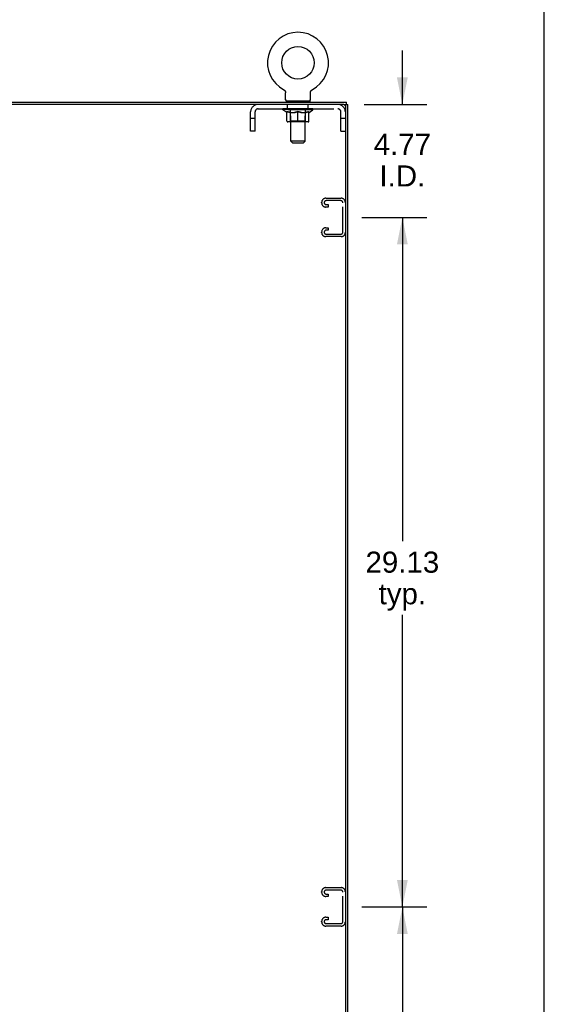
# Model space of a CAD drawing. Header units: inches. Extents: x 0 to 194, y 0 to 126.
# Tile 12 of 12: x 172 to 194, y 42 to 83. Entities that reach past the tile are written whole.
import ezdxf

# ---------------------------------------------------------------- set-up
doc = ezdxf.new("R2010")
doc.units = ezdxf.units.IN
doc.header["$LTSCALE"] = 10.674419
doc.header["$MEASUREMENT"] = 0
doc.linetypes.add('HIDDEN', pattern=[0.2, 0.1, -0.1])
doc.layers.get('0').update_dxf_attribs({"linetype": 'CONTINUOUS'})
for name, color, linetype in [('02___PRT_ALL_AXES', 7, 'CONTINUOUS'), ('DEFAULT_2', 8, 'HIDDEN'), ('DIMENSIONS', 7, 'CONTINUOUS')]:
    doc.layers.add(name, color=color, linetype=linetype)
doc.styles.get("Standard").update_dxf_attribs({"font": 'arial.ttf'})
doc.dimstyles.new('DIMSTYLE_1', dxfattribs={"dimtxt": 0.890486, "dimasz": 1.141649, "dimexe": 0.09, "dimexo": 0.07, "dimgap": 0.039, "dimtad": 0, "dimtih": 1, "dimtoh": 1, "dimzin": 4, "dimdsep": 46, "dimtxsty": 'Standard', "dimblk": '_FILLED', "dimblk1": '_FILLED', "dimblk2": '_FILLED', "dimcen": 0.09, "dimazin": 1, "dimtfac": 1, "dimtdec": 3, "dimtofl": 0, "dimtmove": 0, "dimatfit": 3, "dimldrblk": '_FILLED', "dimfxl": 1, "dimtolj": 1, "dimtzin": 4, "dimarcsym": 0})

# ---------------------------------------------------------------- blocks, each defined once
blk = doc.blocks.new('_FILLED')
at = {"color": 0, "linetype": 'ByBlock'}
blk.add_solid([(0, 0), (-1, 0.2), (-1, -0.2)], dxfattribs=at)
blk = doc.blocks.new('*D6')
at = {"layer": 'DIMENSIONS', "color": 2, "linetype": 'Continuous'}
for p, q in [((186.376, 45.71), (189.116, 45.71)), ((188.088, 45.71), (188.088, 32.038)), ((188.088, 16.585), (188.088, 28.921)), ((186.376, 16.585), (189.116, 16.585))]:
    blk.add_line(p, q, dxfattribs=at)
at = {"layer": 'DIMENSIONS', "color": 2, "linetype": 'Continuous', "xscale": 1.1416490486, "yscale": 1.1416490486, "zscale": 1.1416490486}
for p, rotation in [((188.088, 45.71), 90), ((188.088, 16.585), 270)]:
    blk.add_blockref('_FILLED', p, dxfattribs=dict(at, rotation=rotation))
at = {"layer": 'DIMENSIONS', "color": 2, "linetype": 'Continuous', "insert": (188.088, 31.593), "char_height": 0.8905, "width": 3.11174, "attachment_point": 2, "line_spacing_factor": 0.9}
blk.add_mtext('29.13\\Ptyp.', dxfattribs=at)
blk = doc.blocks.new('*D7')
at = {"layer": 'DIMENSIONS', "color": 2, "linetype": 'Continuous'}
for p, q in [((186.376, 74.835), (189.116, 74.835)), ((188.088, 74.835), (188.088, 61.163)), ((188.088, 45.71), (188.088, 58.046)), ((186.376, 45.71), (189.116, 45.71))]:
    blk.add_line(p, q, dxfattribs=at)
at = {"layer": 'DIMENSIONS', "color": 2, "linetype": 'Continuous', "xscale": 1.1416490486, "yscale": 1.1416490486, "zscale": 1.1416490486}
for p, rotation in [((188.088, 74.835), 90), ((188.088, 45.71), 270)]:
    blk.add_blockref('_FILLED', p, dxfattribs=dict(at, rotation=rotation))
at = {"layer": 'DIMENSIONS', "color": 2, "linetype": 'Continuous', "insert": (188.088, 60.718), "char_height": 0.8905, "width": 3.11174, "attachment_point": 2, "line_spacing_factor": 0.9}
blk.add_mtext('29.13\\Ptyp.', dxfattribs=at)
blk = doc.blocks.new('*D8')
at = {"layer": 'DIMENSIONS', "color": 2, "linetype": 'Continuous'}
for p, q in [((188.088, 79.606), (188.088, 81.889)), ((186.472, 79.606), (189.116, 79.606)), ((186.376, 74.835), (189.116, 74.835)), ((188.088, 74.835), (188.088, 72.552))]:
    blk.add_line(p, q, dxfattribs=at)
at = {"layer": 'DIMENSIONS', "color": 2, "linetype": 'Continuous', "xscale": 1.1416490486, "yscale": 1.1416490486, "zscale": 1.1416490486}
for p, rotation in [((188.088, 79.606), 270), ((188.088, 74.835), 90)]:
    blk.add_blockref('_FILLED', p, dxfattribs=dict(at, rotation=rotation))
at = {"layer": 'DIMENSIONS', "color": 2, "linetype": 'Continuous', "insert": (188.088, 78.369), "char_height": 0.8905, "width": 2.41987, "attachment_point": 2, "line_spacing_factor": 0.9}
blk.add_mtext('4.77\\PI.D.', dxfattribs=at)

msp = doc.modelspace()

# ---------------------------------------------------------------- linework, layer by layer
at = {"color": 7, "linetype": 'Continuous'}
for p, q in [((194.08, 0), (194.08, 125.581)), ((183.081, 80.229), (183.081, 80.229)), ((183.081, 80.229), (183.086, 80.226)), ((183.084, 80.227), (183.082, 80.228)), ((183.086, 80.226), (183.09, 80.224)), ((183.09, 80.224), (183.095, 80.221)), ((183.094, 80.221), (183.099, 80.218)), ((183.099, 80.218), (183.103, 80.215)), ((183.103, 80.215), (183.107, 80.211)), ((183.107, 80.211), (183.111, 80.208)), ((183.111, 80.208), (183.115, 80.204)), ((183.115, 80.204), (183.118, 80.2)), ((183.118, 80.201), (183.122, 80.197)), ((183.122, 80.197), (183.125, 80.193)), ((183.125, 80.193), (183.129, 80.188)), ((183.129, 80.189), (183.132, 80.184)), ((183.132, 80.184), (183.135, 80.18)), ((183.135, 80.18), (183.137, 80.176)), ((183.137, 80.176), (183.14, 80.171)), ((183.14, 80.171), (183.142, 80.166)), ((183.142, 80.166), (183.145, 80.162)), ((183.145, 80.162), (183.147, 80.157)), ((183.147, 80.157), (183.149, 80.152)), ((183.149, 80.152), (183.15, 80.147)), ((183.15, 80.147), (183.152, 80.142)), ((183.152, 80.142), (183.153, 80.137)), ((183.153, 80.137), (183.155, 80.132)), ((183.155, 80.132), (183.156, 80.127)), ((183.156, 80.127), (183.156, 80.122)), ((183.158, 80.106), (183.158, 80.102)), ((183.158, 79.809), (183.158, 80.102)), ((184.204, 80.111), (184.205, 80.117)), ((184.204, 79.809), (184.204, 80.102)), ((184.205, 80.122), (184.206, 80.127)), ((184.205, 80.116), (184.205, 80.122)), ((184.206, 80.127), (184.207, 80.132)), ((184.207, 80.132), (184.208, 80.137)), ((184.208, 80.137), (184.21, 80.142)), ((184.21, 80.142), (184.211, 80.147)), ((184.211, 80.147), (184.213, 80.152)), ((184.213, 80.152), (184.215, 80.157)), ((184.215, 80.157), (184.217, 80.162)), ((184.217, 80.162), (184.219, 80.166)), ((184.219, 80.166), (184.222, 80.171)), ((184.222, 80.171), (184.224, 80.176)), ((184.224, 80.176), (184.227, 80.18)), ((184.227, 80.18), (184.23, 80.184)), ((184.23, 80.184), (184.233, 80.189)), ((184.233, 80.188), (184.236, 80.193)), ((184.236, 80.193), (184.24, 80.197)), ((184.24, 80.197), (184.243, 80.201)), ((184.243, 80.2), (184.247, 80.204)), ((184.247, 80.204), (184.251, 80.208)), ((184.251, 80.208), (184.255, 80.211)), ((184.255, 80.211), (184.259, 80.215)), ((184.259, 80.215), (184.263, 80.218)), ((184.263, 80.218), (184.267, 80.221)), ((184.267, 80.221), (184.272, 80.224)), ((184.272, 80.224), (184.276, 80.226)), ((184.272, 80.224), (184.273, 80.224)), ((184.276, 80.226), (184.281, 80.229)), ((184.279, 80.228), (184.277, 80.227)), ((183.181, 79.74), (183.181, 79.71)), ((184.181, 79.74), (183.181, 79.74)), ((184.181, 79.74), (184.181, 79.71)), ((185.618, 79.606), (185.785, 79.606)), ((185.681, 79.544), (185.681, 79.606)), ((185.733, 79.606), (185.733, 79.71))]:
    msp.add_line(p, q, dxfattribs=at)
at = {"color": 3, "linetype": 'Continuous'}
for p, q in [((149.837, 79.71), (185.733, 79.71)), ((185.618, 79.606), (149.949, 79.606)), ((185.681, 79.544), (185.681, 7.877)), ((185.785, 7.814), (185.785, 79.606))]:
    msp.add_line(p, q, dxfattribs=at)
at = {"color": 7, "linetype": 'Continuous'}
for points in [[(183.156, 80.122), (183.157, 80.116), (183.158, 80.111)], [(183.157, 80.117), (183.158, 80.111), (183.158, 80.106)], [(184.204, 80.102), (184.204, 80.106), (184.204, 80.111)], [(184.204, 80.102), (184.204, 80.106), (184.204, 80.111)]]:
    msp.add_lwpolyline(points, dxfattribs=at)
msp.add_circle((183.681, 81.368), 0.688, dxfattribs=at)
for centre, radius, start, end in [((183.681, 81.368), 1.288, 297.7005, 242.2995), ((183.227, 79.809), 0.069, 180, 270), ((184.135, 79.809), 0.069, 270, 360)]:
    msp.add_arc(centre, radius, start, end, dxfattribs=at)
at = {"color": 3, "linetype": 'Continuous'}
msp.add_arc((185.618, 79.544), 0.0625, 0, 90, dxfattribs=at)
at = {"layer": '02___PRT_ALL_AXES', "color": 8, "linetype": 'HIDDEN'}
for p, q in [((183.243, 79.419), (183.243, 79.606)), ((184.118, 79.606), (183.243, 79.606)), ((184.118, 79.419), (184.118, 79.606)), ((184.118, 79.419), (183.243, 79.419))]:
    msp.add_line(p, q, dxfattribs=at)
at = {"layer": 'DEFAULT_2', "color": 8, "linetype": 'HIDDEN'}
for p, q in [((183.081, 80.229), (183.081, 80.229)), ((183.089, 80.224), (183.09, 80.224)), ((184.281, 80.229), (184.281, 80.229)), ((184.281, 80.229), (184.281, 80.229)), ((183.368, 79.74), (183.368, 79.71)), ((183.381, 78.059), (183.381, 79.706)), ((183.981, 78.059), (183.981, 79.706)), ((183.993, 79.74), (183.993, 79.71)), ((181.681, 78.481), (181.681, 79.289)), ((181.868, 78.481), (181.868, 79.289)), ((181.998, 79.419), (185.364, 79.419)), ((183.048, 79.378), (183.048, 79.425)), ((184.314, 79.378), (183.048, 79.378)), ((183.207, 79.267), (183.048, 79.378)), ((183.057, 79.418), (183.057, 79.425)), ((183.066, 79.415), (183.066, 79.418)), ((183.066, 79.415), (184.296, 79.415)), ((183.075, 79.415), (183.075, 79.418)), ((183.076, 79.415), (183.076, 79.418)), ((183.086, 79.418), (183.086, 79.425)), ((183.102, 79.415), (183.102, 79.418)), ((183.104, 79.415), (183.104, 79.418)), ((183.132, 79.418), (183.132, 79.425)), ((183.147, 79.415), (183.147, 79.418)), ((183.15, 79.415), (183.15, 79.418)), ((183.354, 79.418), (183.153, 79.418)), ((183.196, 79.418), (183.196, 79.425)), ((183.197, 79.415), (183.197, 79.418)), ((183.198, 79.415), (183.198, 79.418)), ((183.201, 79.415), (183.201, 79.418)), ((183.207, 79.267), (183.217, 79.267)), ((183.208, 79.415), (183.208, 79.418)), ((183.208, 79.415), (183.208, 79.418)), ((183.212, 79.415), (183.212, 79.418)), ((183.215, 79.415), (183.215, 79.419)), ((183.217, 78.904), (183.217, 79.31)), ((183.219, 79.415), (183.219, 79.418)), ((183.233, 79.415), (183.233, 79.418)), ((183.252, 79.415), (183.252, 79.421)), ((183.252, 79.415), (183.252, 79.418)), ((183.272, 79.415), (183.272, 79.418)), ((183.272, 79.415), (183.272, 79.418)), ((183.274, 79.418), (183.274, 79.425)), ((183.284, 79.415), (183.284, 79.418)), ((183.288, 79.415), (183.288, 79.418)), ((183.297, 79.415), (183.297, 79.418)), ((183.308, 79.415), (183.308, 79.422)), ((183.324, 79.415), (183.324, 79.418)), ((183.327, 79.415), (183.327, 79.418)), ((183.354, 79.415), (183.354, 79.418)), ((183.421, 79.418), (183.359, 79.418)), ((183.36, 79.267), (183.54, 79.267)), ((183.364, 79.418), (183.364, 79.425)), ((183.368, 78.907), (183.368, 79.375)), ((183.371, 79.415), (183.371, 79.418)), ((183.376, 79.415), (183.376, 79.418)), ((183.382, 79.415), (183.382, 79.423)), ((183.386, 79.415), (183.386, 79.418)), ((183.397, 79.415), (183.397, 79.418)), ((183.421, 79.415), (183.421, 79.418)), ((183.496, 79.418), (183.437, 79.418)), ((183.457, 79.415), (183.457, 79.418)), ((183.464, 79.418), (183.464, 79.425)), ((183.468, 79.415), (183.468, 79.418)), ((183.47, 79.415), (183.47, 79.424)), ((183.473, 79.415), (183.473, 79.418)), ((183.481, 79.415), (183.481, 79.418)), ((183.496, 79.415), (183.496, 79.418)), ((183.576, 79.418), (183.522, 79.418)), ((183.535, 79.415), (183.535, 79.418)), ((183.566, 79.418), (183.644, 79.423)), ((183.571, 79.418), (183.571, 79.425)), ((183.571, 79.418), (183.571, 79.425)), ((183.571, 79.425), (183.571, 79.425)), ((183.571, 79.415), (183.571, 79.418)), ((183.575, 79.415), (183.575, 79.419)), ((183.576, 79.415), (183.576, 79.418)), ((183.577, 79.415), (183.577, 79.418)), ((183.612, 79.418), (183.676, 79.418)), ((183.617, 79.415), (183.617, 79.418)), ((183.623, 79.418), (183.623, 79.421)), ((183.644, 79.418), (183.644, 79.423)), ((183.66, 79.415), (183.66, 79.418)), ((183.678, 79.418), (183.678, 79.418)), ((183.678, 79.415), (183.678, 79.418)), ((183.678, 79.415), (183.678, 79.418)), ((183.681, 79.418), (183.681, 79.425)), ((183.681, 79.425), (183.795, 79.418)), ((183.681, 78.867), (183.681, 79.31)), ((183.683, 79.415), (183.683, 79.418)), ((183.683, 79.418), (183.684, 79.418)), ((183.684, 79.415), (183.684, 79.418)), ((183.702, 79.415), (183.702, 79.418)), ((183.702, 79.418), (183.75, 79.418)), ((183.744, 79.415), (183.744, 79.418)), ((183.785, 79.415), (183.785, 79.418)), ((183.785, 79.415), (183.785, 79.418)), ((183.785, 79.418), (183.84, 79.418)), ((183.786, 79.415), (183.786, 79.419)), ((183.79, 79.418), (183.79, 79.425)), ((183.79, 79.425), (183.791, 79.425)), ((183.79, 79.415), (183.79, 79.418)), ((183.791, 79.418), (183.791, 79.425)), ((183.822, 79.267), (184.002, 79.267)), ((183.827, 79.415), (183.827, 79.418)), ((183.866, 79.415), (183.866, 79.418)), ((183.866, 79.418), (183.925, 79.418)), ((183.881, 79.415), (183.881, 79.418)), ((183.889, 79.415), (183.889, 79.418)), ((183.891, 79.415), (183.891, 79.424)), ((183.894, 79.415), (183.894, 79.418)), ((183.897, 79.418), (183.897, 79.425)), ((183.905, 79.415), (183.905, 79.418)), ((183.941, 79.415), (183.941, 79.418)), ((183.941, 79.418), (184.003, 79.418)), ((183.965, 79.415), (183.965, 79.418)), ((183.976, 79.415), (183.976, 79.418)), ((183.98, 79.415), (183.98, 79.423)), ((183.986, 79.415), (183.986, 79.418)), ((183.991, 79.415), (183.991, 79.418)), ((183.994, 78.907), (183.994, 79.375)), ((183.998, 79.418), (183.998, 79.425)), ((184.008, 79.415), (184.008, 79.418)), ((184.008, 79.418), (184.209, 79.418)), ((184.035, 79.415), (184.035, 79.418)), ((184.038, 79.415), (184.038, 79.418)), ((184.054, 79.415), (184.054, 79.422)), ((184.065, 79.415), (184.065, 79.418)), ((184.074, 79.415), (184.074, 79.418)), ((184.078, 79.415), (184.078, 79.418)), ((184.088, 79.418), (184.088, 79.425)), ((184.089, 79.415), (184.089, 79.418)), ((184.089, 79.415), (184.089, 79.418)), ((184.11, 79.415), (184.11, 79.421)), ((184.11, 79.415), (184.11, 79.418)), ((184.128, 79.415), (184.128, 79.418)), ((184.143, 79.415), (184.143, 79.418)), ((184.144, 78.904), (184.144, 79.31)), ((184.144, 79.267), (184.155, 79.267)), ((184.147, 79.415), (184.147, 79.419)), ((184.15, 79.415), (184.15, 79.418)), ((184.154, 79.415), (184.154, 79.418)), ((184.154, 79.415), (184.154, 79.418)), ((184.155, 79.267), (184.314, 79.378)), ((184.161, 79.415), (184.161, 79.418)), ((184.164, 79.415), (184.164, 79.418)), ((184.165, 79.415), (184.165, 79.418)), ((184.166, 79.418), (184.166, 79.425)), ((184.212, 79.415), (184.212, 79.418)), ((184.215, 79.415), (184.215, 79.418)), ((184.229, 79.418), (184.229, 79.425)), ((184.258, 79.415), (184.258, 79.418)), ((184.26, 79.415), (184.26, 79.418)), ((184.276, 79.418), (184.276, 79.425)), ((184.286, 79.415), (184.286, 79.418)), ((184.287, 79.415), (184.287, 79.418)), ((184.296, 79.415), (184.296, 79.418)), ((184.305, 79.418), (184.305, 79.425)), ((184.314, 79.378), (184.314, 79.425)), ((185.494, 78.481), (185.494, 79.289)), ((181.868, 79.011), (181.681, 79.011)), ((184.107, 78.867), (183.254, 78.867)), ((183.368, 78.907), (183.328, 78.867)), ((183.994, 78.907), (183.368, 78.907)), ((183.994, 78.907), (184.033, 78.867)), ((185.681, 79.011), (185.494, 79.011)), ((181.868, 78.481), (181.681, 78.481)), ((185.494, 78.481), (185.681, 78.481)), ((183.981, 78.059), (183.381, 78.059)), ((183.45, 77.99), (183.381, 78.059)), ((183.45, 77.99), (183.912, 77.99)), ((183.912, 77.99), (183.981, 78.059)), ((184.681, 75.453), (184.681, 75.468)), ((184.861, 75.648), (185.501, 75.648)), ((185.487, 75.544), (184.875, 75.544)), ((184.875, 75.377), (184.962, 75.377)), ((184.962, 75.377), (184.962, 75.273)), ((185.577, 74.217), (185.577, 75.454)), ((184.962, 75.273), (184.861, 75.273)), ((184.681, 74.203), (184.681, 74.218)), ((184.861, 74.398), (184.962, 74.398)), ((184.962, 74.294), (184.875, 74.294)), ((184.875, 74.127), (185.487, 74.127)), ((184.962, 74.398), (184.962, 74.294)), ((185.501, 74.023), (184.861, 74.023)), ((184.681, 46.328), (184.681, 46.343)), ((184.861, 46.523), (185.501, 46.523)), ((185.487, 46.419), (184.875, 46.419)), ((184.875, 46.252), (184.962, 46.252)), ((184.962, 46.252), (184.962, 46.148)), ((185.577, 45.092), (185.577, 46.329)), ((184.962, 46.148), (184.861, 46.148)), ((184.681, 45.078), (184.681, 45.093)), ((184.861, 45.273), (184.962, 45.273)), ((184.962, 45.169), (184.875, 45.169)), ((184.875, 45.002), (185.487, 45.002)), ((184.962, 45.273), (184.962, 45.169)), ((185.501, 44.898), (184.861, 44.898))]:
    msp.add_line(p, q, dxfattribs=at)
for points in [[(183.367, 79.267), (183.343, 79.271), (183.318, 79.277), (183.293, 79.284), (183.268, 79.291), (183.243, 79.3), (183.217, 79.31)], [(183.217, 79.309), (183.242, 79.3), (183.266, 79.291), (183.29, 79.284), (183.313, 79.277), (183.337, 79.271), (183.36, 79.267)], [(183.681, 79.31), (183.655, 79.3), (183.629, 79.291), (183.604, 79.284), (183.579, 79.277), (183.555, 79.271), (183.53, 79.267)], [(183.54, 79.267), (183.563, 79.271), (183.586, 79.277), (183.61, 79.284), (183.633, 79.291), (183.657, 79.299), (183.681, 79.309)], [(183.832, 79.267), (183.807, 79.271), (183.782, 79.277), (183.757, 79.284), (183.732, 79.292), (183.707, 79.301), (183.681, 79.31)], [(183.681, 79.309), (183.705, 79.299), (183.729, 79.291), (183.753, 79.283), (183.776, 79.277), (183.799, 79.271), (183.822, 79.267)], [(184.144, 79.31), (184.119, 79.3), (184.093, 79.291), (184.068, 79.283), (184.044, 79.277), (184.019, 79.271), (183.994, 79.267)], [(184.002, 79.267), (184.025, 79.271), (184.049, 79.277), (184.072, 79.284), (184.096, 79.291), (184.12, 79.3), (184.144, 79.309)]]:
    msp.add_lwpolyline(points, dxfattribs=at)
for centre, radius, start, end in [((181.998, 79.289), 0.317, 90, 180), ((183.346, 79.706), 0.0345, 0, 90), ((184.015, 79.706), 0.0345, 90, 180), ((185.364, 79.289), 0.317, 0, 90), ((181.998, 79.289), 0.13, 90, 180), ((183.328, 79.375), 0.0398, 0, 90), ((184.033, 79.375), 0.0398, 90, 180), ((185.364, 79.289), 0.13, 0, 90), ((183.254, 78.904), 0.0371, 180, 270), ((184.107, 78.904), 0.0371, 270, 360), ((184.861, 75.468), 0.18, 90, 180), ((184.861, 75.453), 0.18, 180, 270), ((184.875, 75.454), 0.09, 90, 180), ((184.875, 75.467), 0.09, 188.2192, 270), ((185.487, 75.454), 0.09, 0, 90), ((185.501, 75.468), 0.18, 0, 90), ((184.861, 74.218), 0.18, 90, 180), ((184.861, 74.203), 0.18, 180, 270), ((184.875, 74.204), 0.09, 90, 180), ((184.875, 74.217), 0.09, 188.2192, 270), ((185.487, 74.217), 0.09, 270, 360), ((185.501, 74.203), 0.18, 270, 360), ((184.861, 46.343), 0.18, 90, 180), ((184.861, 46.328), 0.18, 180, 270), ((184.875, 46.329), 0.09, 90, 180), ((184.875, 46.342), 0.09, 188.2192, 270), ((185.487, 46.329), 0.09, 0, 90), ((185.501, 46.343), 0.18, 0, 90), ((184.861, 45.093), 0.18, 90, 180), ((184.861, 45.078), 0.18, 180, 270), ((184.875, 45.079), 0.09, 90, 180), ((184.875, 45.092), 0.09, 188.2192, 270), ((185.487, 45.092), 0.09, 270, 360), ((185.501, 45.078), 0.18, 270, 360)]:
    msp.add_arc(centre, radius, start, end, dxfattribs=at)
for centre, major_axis, ratio, start_param, end_param in [((183.681, 79.425), (0.633, 0.007), 0.05963, 2.96643, 3.140963), ((183.028, 79.413), (0.198, 0), 0.060556, 0.430652, 1.470503), ((183.681, 79.425), (0.633, 0), 0.060556, 3.141593, 3.316126), ((183.028, 79.406), (0.198, 0.002), 0.05963, 1.376596, 1.469874), ((183.681, 79.425), (0.633, 0.013), 0.05688, 2.791345, 2.965878), ((183.003, 79.413), (0.198, 0.002), 0.05963, 0.25549, 1.295341), ((183.072, 79.413), (0.198, -0.002), 0.05963, 0.605815, 1.645666), ((183.681, 79.425), (0.633, -0.007), 0.05963, -2.96643, -2.791898), ((183.072, 79.406), (0.198, 0), 0.060556, 1.551758, 1.645036), ((183.003, 79.406), (0.198, 0.004), 0.05688, 1.20151, 1.294789), ((183.073, 79.409), (0.164, 0.002), 0.05963, 1.065228, 1.614276), ((183.053, 79.409), (0.164, 0.003), 0.05688, 0.890143, 1.43919), ((183.111, 79.409), (0.164, 0), 0.060556, 1.240391, 1.789438), ((183.681, 79.425), (0.633, 0.019), 0.052395, 2.616403, 2.790936), ((183, 79.413), (0.198, 0.004), 0.05688, 0.080405, 1.120256), ((183.135, 79.413), (0.198, -0.004), 0.05688, 0.7809, 1.820751), ((183.681, 79.425), (0.633, -0.013), 0.05688, -2.791345, -2.616812), ((183.135, 79.406), (0.198, -0.002), 0.05963, 1.72692, 1.820198), ((183, 79.406), (0.198, 0.006), 0.052395, 1.026568, 1.119847), ((183.053, 79.409), (0.164, 0.005), 0.052395, 0.715201, 1.264248), ((183.167, 79.409), (0.164, -0.002), 0.05963, 1.415553, 1.9646), ((183.681, 79.425), (0.633, 0.025), 0.046319, 2.441654, 2.616187), ((183.214, 79.413), (0.198, -0.006), 0.052395, 0.955842, 1.995693), ((183.017, 79.413), (0.198, 0.006), 0.052395, -0.094537, 0.945314), ((183.681, 79.425), (0.633, -0.019), 0.052395, -2.616403, -2.44187), ((183.214, 79.406), (0.198, -0.004), 0.05688, 1.902006, 1.995284), ((183.017, 79.406), (0.198, 0.008), 0.046319, 0.851819, 0.945098), ((183.071, 79.409), (0.164, 0.006), 0.046319, 0.540452, 1.089499), ((183.238, 79.409), (0.164, -0.003), 0.05688, 1.590638, 2.139686), ((183.681, 79.425), (0.633, 0.029), 0.038841, 2.267123, 2.441656), ((183.307, 79.413), (0.198, -0.008), 0.046319, 1.130591, 2.170442), ((183.054, 79.413), (0.198, 0.008), 0.046319, -0.269286, 0.770565), ((183.681, 79.425), (0.633, -0.025), 0.046319, -2.441654, -2.267121), ((183.307, 79.406), (0.198, -0.006), 0.052395, 2.076947, 2.170226), ((183.054, 79.406), (0.198, 0.009), 0.038841, 0.677289, 0.770567), ((183.108, 79.409), (0.164, 0.008), 0.038841, 0.365921, 0.914969), ((183.323, 79.409), (0.164, -0.005), 0.052395, 1.76558, 2.314627), ((183.681, 79.425), (0.633, 0.033), 0.030195, 2.09281, 2.267343), ((183.412, 79.413), (0.198, -0.009), 0.038841, 1.305122, 2.344973), ((183.681, 79.425), (0.633, -0.029), 0.038841, -2.267123, -2.092591), ((183.11, 79.413), (0.198, 0.009), 0.038841, -0.443817, 0.596034), ((183.412, 79.406), (0.198, -0.008), 0.046319, 2.251696, 2.344975), ((183.11, 79.406), (0.198, 0.01), 0.030195, 0.502975, 0.596254), ((183.162, 79.409), (0.164, 0.009), 0.030195, 0.191608, 0.740655), ((183.418, 79.409), (0.164, -0.006), 0.046319, 1.940329, 2.489376), ((183.184, 79.413), (0.198, 0.01), 0.030195, -0.61813, 0.421721), ((183.681, 79.425), (0.633, 0.036), 0.020645, 1.918687, 2.09322), ((183.525, 79.413), (0.198, -0.01), 0.030195, 1.479435, 2.519286), ((183.681, 79.425), (0.633, -0.033), 0.030195, -2.09281, -1.918277), ((183.525, 79.406), (0.198, -0.009), 0.038841, 2.426227, 2.519505), ((183.184, 79.406), (0.198, 0.011), 0.020645, 0.328852, 0.422131), ((183.233, 79.409), (0.164, 0.009), 0.020645, 0.017485, 0.566532), ((183.521, 79.409), (0.164, -0.008), 0.038841, 2.11486, 2.663907), ((183.272, 79.413), (0.198, 0.011), 0.020645, -0.792253, 0.247598), ((183.681, 79.425), (0.633, 0.038), 0.010478, 1.744704, 1.919237), ((183.643, 79.413), (0.198, -0.011), 0.020645, 1.653558, 2.693409), ((183.681, 79.425), (0.633, -0.036), 0.020645, -1.918687, -1.744154), ((183.643, 79.406), (0.198, -0.01), 0.030195, 2.60054, 2.693819), ((183.272, 79.406), (0.198, 0.012), 0.010478, 0.154869, 0.248148), ((183.316, 79.409), (0.164, 0.01), 0.010478, 6.126688, 6.675735), ((183.63, 79.409), (0.164, -0.009), 0.030195, 2.289173, 2.83822), ((183.373, 79.413), (0.198, 0.012), 0.010478, -0.966236, -0.000846), ((183.762, 79.413), (0.198, -0.012), 0.010478, 1.827541, 2.867392), ((183.681, 79.425), (0.633, -0.038), 0.010478, -1.744704, -1.570171), ((183.762, 79.406), (0.198, -0.011), 0.020645, 2.774664, 2.867942), ((183.74, 79.409), (0.164, -0.009), 0.020645, 2.463296, 3.012344), ((183.6, 79.413), (0.198, 0.012), 0.010478, 0.274201, 1.314052), ((183.514, 79.409), (0.164, 0.01), 0.010478, -0.000298, 0.504314), ((183.484, 79.406), (0.198, 0.012), 0.010478, 0.192946, 0.399283), ((183.681, 79.425), (0.633, 0.038), 0.010478, -1.578586, -1.396888), ((183.878, 79.406), (0.198, -0.012), 0.010478, 2.948646, 3.041925), ((183.848, 79.409), (0.164, -0.01), 0.010478, 2.637279, 3.142076), ((183.719, 79.413), (0.198, 0.011), 0.020645, 0.448184, 1.488034), ((183.622, 79.409), (0.164, 0.009), 0.020645, 0.129249, 0.678296), ((183.6, 79.406), (0.198, 0.011), 0.020645, 0.273651, 0.366929), ((183.988, 79.413), (0.198, -0.012), 0.010478, -3.140747, -2.175357), ((183.681, 79.425), (0.633, 0.036), 0.020645, -1.397439, -1.222906), ((183.681, 79.425), (0.633, -0.038), 0.010478, 1.222355, 1.396888), ((183.837, 79.413), (0.198, 0.01), 0.030195, 0.622307, 1.662158), ((183.732, 79.409), (0.164, 0.009), 0.030195, 0.303372, 0.852419), ((184.046, 79.409), (0.164, -0.01), 0.010478, 2.749043, 3.29809), ((184.09, 79.413), (0.198, -0.011), 0.020645, 2.893995, 3.933846), ((183.719, 79.406), (0.198, 0.01), 0.030195, 0.447774, 0.541052), ((184.09, 79.406), (0.198, -0.012), 0.010478, 2.893445, 2.986723), ((183.681, 79.425), (0.633, 0.033), 0.030195, -1.223315, -1.048783), ((183.681, 79.425), (0.633, -0.036), 0.020645, 1.048373, 1.222906), ((183.95, 79.413), (0.198, 0.009), 0.038841, 0.79662, 1.836471), ((183.84, 79.409), (0.164, 0.008), 0.038841, 0.477686, 1.026733), ((184.129, 79.409), (0.164, -0.009), 0.020645, 2.57506, 3.124108), ((184.178, 79.413), (0.198, -0.01), 0.030195, 2.719872, 3.759723), ((184.054, 79.413), (0.198, 0.008), 0.046319, 0.971151, 2.011002), ((183.837, 79.406), (0.198, 0.009), 0.038841, 0.622087, 0.715366), ((184.178, 79.406), (0.198, -0.011), 0.020645, 2.719462, 2.812741), ((183.681, 79.425), (0.633, 0.029), 0.038841, -1.049002, -0.874469), ((183.681, 79.425), (0.633, -0.033), 0.030195, 0.87425, 1.048783), ((183.944, 79.409), (0.164, 0.006), 0.046319, 0.652216, 1.201263), ((184.148, 79.413), (0.198, 0.006), 0.052395, 1.1459, 2.185751), ((184.199, 79.409), (0.164, -0.009), 0.030195, 2.400937, 2.949985), ((184.252, 79.413), (0.198, -0.009), 0.038841, 2.545558, 3.585409), ((184.039, 79.409), (0.164, 0.005), 0.052395, 0.826965, 1.376012), ((183.95, 79.406), (0.198, 0.008), 0.046319, 0.796618, 0.889896), ((184.252, 79.406), (0.198, -0.01), 0.030195, 2.545339, 2.638617), ((184.227, 79.413), (0.198, 0.004), 0.05688, 1.320842, 2.360692), ((183.681, 79.425), (0.633, 0.025), 0.046319, -0.874471, -0.699939), ((183.681, 79.425), (0.633, -0.029), 0.038841, 0.699936, 0.874469), ((184.308, 79.413), (0.198, -0.008), 0.046319, 2.371028, 3.410879), ((184.254, 79.409), (0.164, -0.008), 0.038841, 2.226624, 2.775671), ((184.29, 79.413), (0.198, 0.002), 0.05963, 1.495927, 2.535778), ((184.124, 79.409), (0.164, 0.003), 0.05688, 1.001907, 1.550954), ((184.345, 79.413), (0.198, -0.006), 0.052395, 2.196279, 3.23613), ((184.291, 79.409), (0.164, -0.006), 0.046319, 2.052093, 2.601141), ((184.054, 79.406), (0.198, 0.006), 0.052395, 0.971367, 1.064645), ((184.334, 79.413), (0.198, 0), 0.060556, 1.671089, 2.71094), ((184.308, 79.406), (0.198, -0.009), 0.038841, 2.371026, 2.464304), ((184.362, 79.413), (0.198, -0.004), 0.05688, 2.021337, 3.061188), ((183.681, 79.425), (0.633, 0.019), 0.052395, -0.699723, -0.52519), ((183.681, 79.425), (0.633, -0.025), 0.046319, 0.525406, 0.699939), ((184.358, 79.413), (0.198, -0.002), 0.05963, 1.846251, 2.886102), ((184.195, 79.409), (0.164, 0.002), 0.05963, 1.176993, 1.72604), ((184.309, 79.409), (0.164, -0.005), 0.052395, 1.877344, 2.426392), ((184.25, 79.409), (0.164, 0), 0.060556, 1.352155, 1.901202), ((184.308, 79.409), (0.164, -0.003), 0.05688, 1.702402, 2.25145), ((184.289, 79.409), (0.164, -0.002), 0.05963, 1.527317, 2.076364), ((184.148, 79.406), (0.198, 0.004), 0.05688, 1.146309, 1.239587), ((184.345, 79.406), (0.198, -0.008), 0.046319, 2.196495, 2.289773), ((183.681, 79.425), (0.633, 0.013), 0.05688, -0.524781, -0.350248), ((183.681, 79.425), (0.633, -0.019), 0.052395, 0.350657, 0.52519), ((184.227, 79.406), (0.198, 0.002), 0.05963, 1.321394, 1.414673), ((184.362, 79.406), (0.198, -0.006), 0.052395, 2.021746, 2.115024), ((183.681, 79.425), (0.633, 0.007), 0.05963, -0.349695, -0.175162), ((183.681, 79.425), (0.633, -0.013), 0.05688, 0.175715, 0.350248), ((184.29, 79.406), (0.198, 0), 0.060556, 1.496556, 1.589835), ((184.358, 79.406), (0.198, -0.004), 0.05688, 1.846804, 1.940083), ((184.334, 79.406), (0.198, -0.002), 0.05963, 1.671719, 1.764997), ((183.681, 79.425), (0.633, 0), 0.060556, -0.174533, 0), ((183.681, 79.425), (0.633, -0.007), 0.05963, 0.000629, 0.175162)]:
    msp.add_ellipse(centre, major_axis=major_axis, ratio=ratio, start_param=start_param, end_param=end_param, dxfattribs=at)

# ---------------------------------------------------------------- dimensions: what is measured, and where the dimension line sits
at = {"layer": 'DIMENSIONS', "color": 2, "linetype": 'Continuous'}
for base, p1, p2, angle, text, picture, middle in [((188.088, 74.835), (186.402, 79.606), (186.306, 74.835), 270, '<>\\PI.D.', '*D8', (188.088, 77.256)), ((188.08844423, 74.835010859), (186.306035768, 45.710010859), (186.306035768, 74.835010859), 90, '<>\\Ptyp.', '*D7', (188.08844423, 59.604646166)), ((188.08844423, 45.710010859), (186.306035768, 16.585010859), (186.306035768, 45.710010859), 90, '<>\\Ptyp.', '*D6', (188.08844423, 30.479646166))]:
    dim = msp.add_linear_dim(base=base, p1=p1, p2=p2, angle=angle, text=text, dimstyle='DIMSTYLE_1', dxfattribs=at)
    dim.commit()
    dim.dimension.update_dxf_attribs({"geometry": picture, "text_midpoint": middle, "dimtype": 160})

doc.saveas('drawing.dxf')
